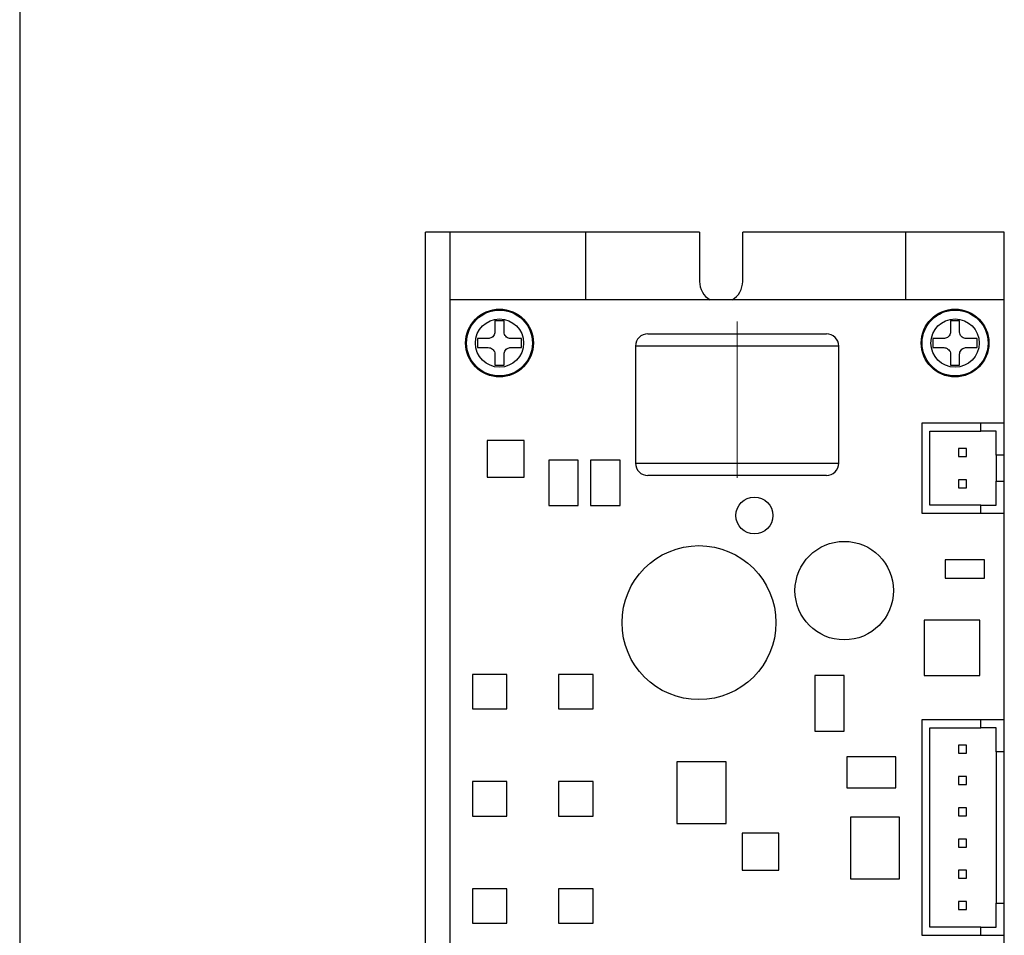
# Model space of a CAD drawing. Header units: millimetres. Extents: x 11 to 199, y 5 to 292.
# Tile 2 of 4: x 11 to 91, y 74 to 148. Entities that reach past the tile are written whole.
import ezdxf

# ---------------------------------------------------------------- set-up
doc = ezdxf.new("R2010")
doc.units = ezdxf.units.MM
doc.linetypes.add('CENTERX2', pattern=[20.32, 12.7, -2.54, 2.54, -2.54])
doc.layers.add('圖框', color=7, linetype='Continuous', lineweight=30)
doc.layers.add('標註文字', color=5, linetype='Continuous')

msp = doc.modelspace()

# ---------------------------------------------------------------- linework, layer by layer
at = {"color": 7, "linetype": 'Continuous', "lineweight": 30}
for p, q in [((44.37, 43.253), (44.37, 131.253)), ((46.37, 131.253), (44.37, 131.253)), ((46.37, 43.253), (46.37, 131.253)), ((57.37, 131.253), (46.37, 131.253)), ((57.37, 125.753), (57.37, 131.253)), ((66.62, 131.253), (57.37, 131.253)), ((66.62, 131.253), (66.62, 127.253)), ((70.12, 127.253), (70.12, 131.253)), ((83.37, 131.253), (70.12, 131.253)), ((83.37, 125.753), (83.37, 131.253)), ((91.37, 131.253), (83.37, 131.253)), ((91.37, 125.753), (91.37, 131.253)), ((91.37, 125.753), (46.37, 125.753)), ((91.37, 115.753), (91.37, 125.753)), ((50.737, 124.053), (50.003, 124.053)), ((50.003, 124.053), (50.003, 123.169)), ((50.737, 123.169), (50.737, 124.053)), ((87.737, 124.053), (87.003, 124.053)), ((87.003, 124.053), (87.003, 123.169)), ((87.737, 123.169), (87.737, 124.053)), ((49.453, 122.619), (48.57, 122.619)), ((48.57, 122.619), (48.57, 121.886)), ((52.17, 122.619), (51.287, 122.619)), ((52.17, 121.886), (52.17, 122.619)), ((62.42, 123.003), (76.92, 123.003)), ((86.453, 122.619), (85.57, 122.619)), ((85.57, 122.619), (85.57, 121.886)), ((89.17, 122.619), (88.287, 122.619)), ((89.17, 121.886), (89.17, 122.619)), ((48.57, 121.886), (49.453, 121.886)), ((51.287, 121.886), (52.17, 121.886)), ((61.42, 122.003), (61.42, 112.503)), ((77.92, 112.503), (77.92, 122.003)), ((85.57, 121.886), (86.453, 121.886)), ((88.287, 121.886), (89.17, 121.886)), ((50.003, 121.336), (50.003, 120.453)), ((50.737, 120.453), (50.737, 121.336)), ((87.003, 121.336), (87.003, 120.453)), ((87.737, 120.453), (87.737, 121.336)), ((50.003, 120.453), (50.737, 120.453)), ((87.003, 120.453), (87.737, 120.453)), ((84.67, 115.753), (84.67, 108.433)), ((89.47, 115.753), (84.67, 115.753)), ((91.37, 115.753), (89.47, 115.753)), ((89.47, 115.103), (89.47, 115.753)), ((91.37, 113.153), (91.37, 115.753)), ((85.32, 109.083), (85.32, 115.103)), ((85.32, 115.103), (89.47, 115.103)), ((90.72, 115.103), (89.47, 115.103)), ((90.72, 113.153), (90.72, 115.103)), ((49.37, 114.353), (49.37, 111.353)), ((52.37, 114.353), (49.37, 114.353)), ((52.37, 111.353), (52.37, 114.353)), ((88.295, 113.688), (87.645, 113.688)), ((87.645, 113.688), (87.645, 113.038)), ((88.295, 113.038), (88.295, 113.688)), ((87.645, 113.038), (88.295, 113.038)), ((91.37, 113.153), (90.72, 113.153)), ((90.72, 113.153), (90.72, 111.033)), ((91.37, 111.033), (91.37, 113.153)), ((54.37, 112.753), (54.37, 109.053)), ((56.77, 112.753), (54.37, 112.753)), ((56.77, 109.053), (56.77, 112.753)), ((57.77, 112.753), (57.77, 109.053)), ((60.17, 112.753), (57.77, 112.753)), ((60.17, 109.053), (60.17, 112.753)), ((49.37, 111.353), (52.37, 111.353)), ((76.92, 111.503), (62.42, 111.503)), ((87.645, 111.148), (87.645, 110.498)), ((88.295, 111.148), (87.645, 111.148)), ((87.645, 110.498), (88.295, 110.498)), ((88.295, 110.498), (88.295, 111.148)), ((90.72, 111.033), (91.37, 111.033)), ((90.72, 109.083), (90.72, 111.033)), ((91.37, 108.433), (91.37, 111.033)), ((54.37, 109.053), (56.77, 109.053)), ((57.77, 109.053), (60.17, 109.053)), ((89.47, 109.083), (85.32, 109.083)), ((89.47, 108.433), (89.47, 109.083)), ((89.47, 109.083), (90.72, 109.083)), ((84.67, 108.433), (89.47, 108.433)), ((89.47, 108.433), (91.37, 108.433)), ((91.37, 91.673), (91.37, 108.433)), ((86.57, 104.653), (86.57, 103.153)), ((89.77, 104.653), (86.57, 104.653)), ((89.77, 103.153), (89.77, 104.653)), ((86.57, 103.153), (89.77, 103.153)), ((89.37, 99.753), (84.87, 99.753)), ((84.87, 99.753), (84.87, 95.253)), ((89.37, 95.253), (89.37, 99.753)), ((48.17, 95.353), (48.17, 92.553)), ((50.97, 95.353), (48.17, 95.353)), ((50.97, 92.553), (50.97, 95.353)), ((55.17, 95.353), (55.17, 92.553)), ((57.97, 95.353), (55.17, 95.353)), ((57.97, 92.553), (57.97, 95.353)), ((75.97, 95.253), (75.97, 90.753)), ((78.37, 95.253), (75.97, 95.253)), ((78.37, 90.753), (78.37, 95.253)), ((84.87, 95.253), (89.37, 95.253)), ((48.17, 92.553), (50.97, 92.553)), ((55.17, 92.553), (57.97, 92.553)), ((84.67, 91.673), (84.67, 74.193)), ((89.47, 91.673), (84.67, 91.673)), ((89.47, 91.023), (89.47, 91.673)), ((91.37, 91.673), (89.47, 91.673)), ((91.37, 89.073), (91.37, 91.673)), ((75.97, 90.753), (78.37, 90.753)), ((85.32, 74.843), (85.32, 91.023)), ((85.32, 91.023), (89.47, 91.023)), ((90.72, 91.023), (89.47, 91.023)), ((90.72, 89.073), (90.72, 91.023)), ((88.295, 89.608), (87.645, 89.608)), ((87.645, 89.608), (87.645, 88.958)), ((88.295, 88.958), (88.295, 89.608)), ((87.645, 88.958), (88.295, 88.958)), ((91.37, 89.073), (90.72, 89.073)), ((90.72, 89.073), (90.72, 76.793)), ((91.37, 76.793), (91.37, 89.073)), ((64.77, 88.253), (64.77, 83.253)), ((68.77, 88.253), (64.77, 88.253)), ((68.77, 83.253), (68.77, 88.253)), ((82.57, 88.653), (78.57, 88.653)), ((78.57, 88.653), (78.57, 86.153)), ((82.57, 86.153), (82.57, 88.653)), ((48.17, 86.653), (48.17, 83.853)), ((50.97, 86.653), (48.17, 86.653)), ((50.97, 83.853), (50.97, 86.653)), ((55.17, 86.653), (55.17, 83.853)), ((57.97, 86.653), (55.17, 86.653)), ((57.97, 83.853), (57.97, 86.653)), ((88.295, 87.068), (87.645, 87.068)), ((87.645, 87.068), (87.645, 86.418)), ((87.645, 86.418), (88.295, 86.418)), ((88.295, 86.418), (88.295, 87.068)), ((78.57, 86.153), (82.57, 86.153)), ((87.645, 84.528), (87.645, 83.878)), ((88.295, 84.528), (87.645, 84.528)), ((88.295, 83.878), (88.295, 84.528)), ((48.17, 83.853), (50.97, 83.853)), ((55.17, 83.853), (57.97, 83.853)), ((64.77, 83.253), (68.77, 83.253)), ((82.87, 83.753), (78.87, 83.753)), ((78.87, 83.753), (78.87, 78.753)), ((82.87, 78.753), (82.87, 83.753)), ((87.645, 83.878), (88.295, 83.878)), ((70.07, 82.453), (70.07, 79.453)), ((73.07, 82.453), (70.07, 82.453)), ((73.07, 79.453), (73.07, 82.453)), ((88.295, 81.988), (87.645, 81.988)), ((87.645, 81.988), (87.645, 81.338)), ((88.295, 81.338), (88.295, 81.988)), ((87.645, 81.338), (88.295, 81.338)), ((70.07, 79.453), (73.07, 79.453)), ((87.645, 79.448), (87.645, 78.798)), ((88.295, 79.448), (87.645, 79.448)), ((88.295, 78.798), (88.295, 79.448)), ((78.87, 78.753), (82.87, 78.753)), ((87.645, 78.798), (88.295, 78.798)), ((50.97, 77.953), (48.17, 77.953)), ((48.17, 77.953), (48.17, 75.153)), ((50.97, 75.153), (50.97, 77.953)), ((55.17, 77.953), (55.17, 75.153)), ((57.97, 77.953), (55.17, 77.953)), ((57.97, 75.153), (57.97, 77.953)), ((87.645, 76.908), (87.645, 76.258)), ((88.295, 76.908), (87.645, 76.908)), ((88.295, 76.258), (88.295, 76.908)), ((90.72, 74.843), (90.72, 76.793)), ((90.72, 76.793), (91.37, 76.793)), ((91.37, 74.193), (91.37, 76.793)), ((87.645, 76.258), (88.295, 76.258)), ((48.17, 75.153), (50.97, 75.153)), ((55.17, 75.153), (57.97, 75.153)), ((89.47, 74.843), (85.32, 74.843)), ((89.47, 74.193), (89.47, 74.843)), ((89.47, 74.843), (90.72, 74.843)), ((84.67, 74.193), (89.47, 74.193)), ((89.47, 74.193), (91.37, 74.193)), ((91.37, 73.193), (91.37, 74.193))]:
    msp.add_line(p, q, dxfattribs=at)
at = {"color": 8, "linetype": 'Continuous', "lineweight": 30}
for p, q in [((77.92, 122.003), (61.42, 122.003)), ((61.42, 112.503), (77.92, 112.503))]:
    msp.add_line(p, q, dxfattribs=at)
at = {"color": 7, "linetype": 'Continuous', "lineweight": 30}
for centre, radius in [((50.37, 122.253), 2.75), ((50.37, 122.253), 2.676), ((87.37, 122.253), 2.75), ((87.37, 122.253), 2.676), ((50.37, 122.253), 1.96), ((87.37, 122.253), 1.96), ((71.07, 108.253), 1.5), ((66.57, 99.553), 6.25), ((78.37, 102.153), 4)]:
    msp.add_circle(centre, radius, dxfattribs=at)
for centre, radius, start, end in [((68.37, 127.253), 1.75, 180, 238.99728), ((68.37, 127.253), 1.75, 301.00272, 0), ((62.42, 122.003), 1, 90, 180), ((76.92, 122.003), 1, 0, 90), ((62.42, 112.503), 1, 180, 270), ((76.92, 112.503), 1, 270, 0)]:
    msp.add_arc(centre, radius, start, end, dxfattribs=at)
for points, knots in [([(50.003, 123.169), (49.997, 123.108), (49.985, 122.986), (49.892, 122.822), (49.755, 122.698), (49.6, 122.63), (49.497, 122.622), (49.453, 122.619)], [0, 0, 0, 0, 0.213041, 0.426406, 0.637778, 0.848275, 1, 1, 1, 1]), ([(51.287, 122.619), (51.225, 122.625), (51.103, 122.637), (50.939, 122.73), (50.815, 122.868), (50.747, 123.022), (50.74, 123.126), (50.737, 123.169)], [0, 0, 0, 0, 0.213042, 0.426406, 0.637777, 0.848275, 1, 1, 1, 1]), ([(87.003, 123.169), (86.997, 123.108), (86.985, 122.986), (86.892, 122.822), (86.755, 122.698), (86.6, 122.63), (86.497, 122.622), (86.453, 122.619)], [0, 0, 0, 0, 0.213042, 0.426405, 0.637777, 0.848275, 1, 1, 1, 1]), ([(88.287, 122.619), (88.225, 122.625), (88.103, 122.637), (87.939, 122.73), (87.815, 122.868), (87.747, 123.022), (87.74, 123.126), (87.737, 123.169)], [0, 0, 0, 0, 0.2130417, 0.4264034, 0.6377757, 0.8482753, 1, 1, 1, 1]), ([(49.453, 121.886), (49.514, 121.88), (49.637, 121.868), (49.801, 121.775), (49.925, 121.638), (49.993, 121.483), (50, 121.379), (50.003, 121.336)], [0, 0, 0, 0, 0.213042, 0.426406, 0.637777, 0.848275, 1, 1, 1, 1]), ([(50.737, 121.336), (50.742, 121.397), (50.754, 121.519), (50.848, 121.684), (50.985, 121.808), (51.14, 121.876), (51.243, 121.883), (51.287, 121.886)], [0, 0, 0, 0, 0.213041, 0.426406, 0.637778, 0.848275, 1, 1, 1, 1]), ([(86.453, 121.886), (86.514, 121.88), (86.637, 121.868), (86.801, 121.775), (86.925, 121.638), (86.993, 121.483), (87, 121.379), (87.003, 121.336)], [0, 0, 0, 0, 0.213041, 0.426406, 0.637778, 0.848276, 1, 1, 1, 1]), ([(87.737, 121.336), (87.742, 121.397), (87.754, 121.519), (87.848, 121.684), (87.985, 121.808), (88.14, 121.876), (88.243, 121.883), (88.287, 121.886)], [0, 0, 0, 0, 0.213042, 0.426405, 0.637781, 0.848275, 1, 1, 1, 1])]:
    msp.add_open_spline(points, degree=3, knots=knots, dxfattribs=at)
at = {"layer": '圖框', "lineweight": 30}
msp.add_line((11.4, 292), (11.4, 5), dxfattribs=at)
at = {"layer": '標註文字', "linetype": 'CENTERX2', "lineweight": 0}
msp.add_line((69.67, 124.003), (69.67, 110.503), dxfattribs=at)

doc.saveas('drawing.dxf')
